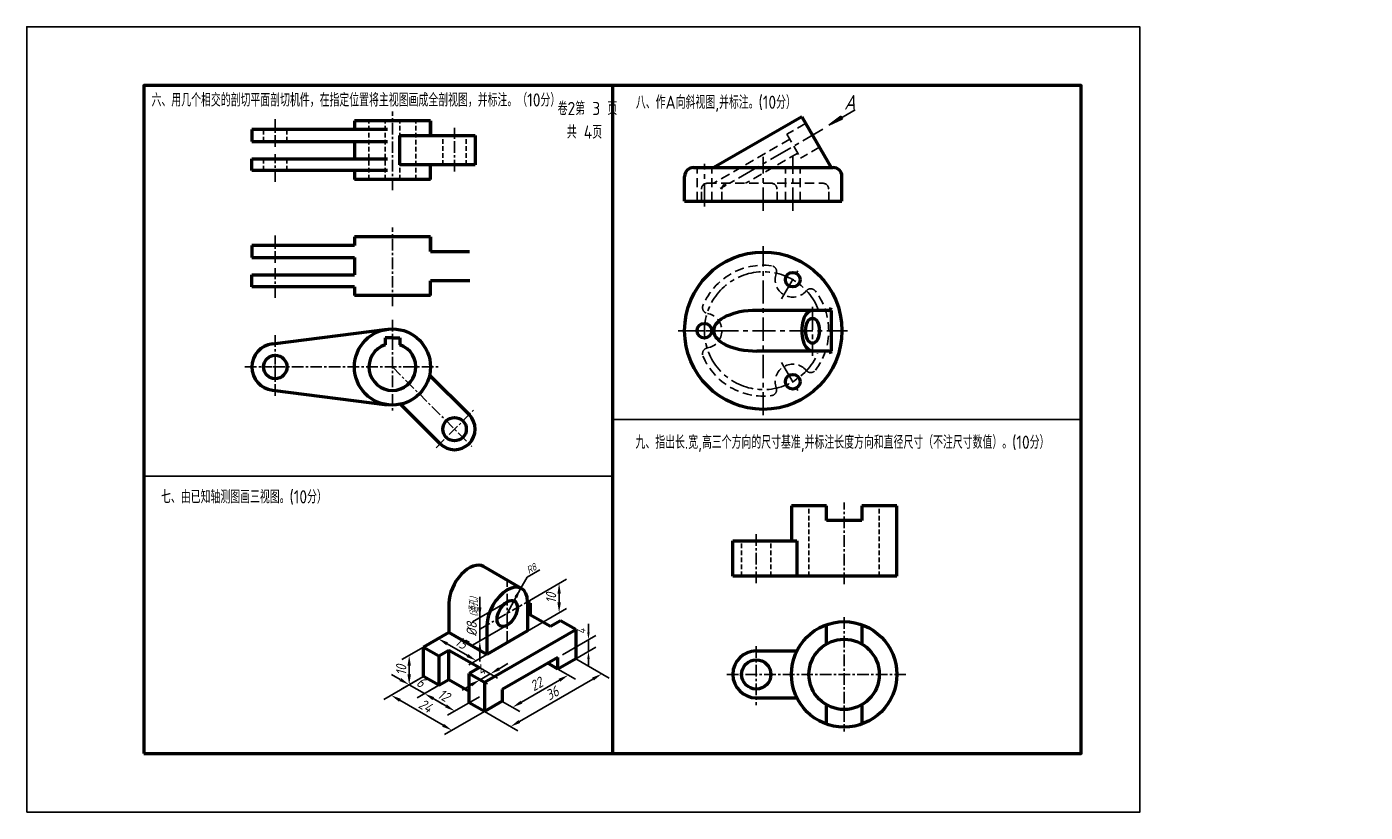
# Model space of a CAD drawing. Header units: millimetres. Extents: x 0 to 457, y 0 to 268.
import ezdxf

# ---------------------------------------------------------------- set-up
doc = ezdxf.new("R2010")
doc.units = ezdxf.units.MM
doc.header["$LTSCALE"] = 0.25
for name, pattern in [('ACAD_ISO04W100', [30, 24, -3, 0, -3]), ('CENTER', [50.8, 31.75, -6.35, 6.35, -6.35]), ('DASHED', [19.05, 12.7, -6.35])]:
    doc.linetypes.add(name, pattern=pattern)
doc.layers.get('Defpoints').update_dxf_attribs({"lineweight": 25})
for name, color, linetype, lineweight in [('中心线', 1, 'ACAD_ISO04W100', 25), ('图层1', 7, 'Continuous', 50), ('图层8', 5, 'Continuous', 25), ('粗实线', 210, 'Continuous', 50), ('粗实线层', 7, 'Continuous', 50), ('粗线层', 7, 'Continuous', 50), ('虚线层', 7, 'DASHED', 25)]:
    doc.layers.add(name, color=color, linetype=linetype, lineweight=lineweight)
for name, color, linetype in [('尺寸层', 221, 'Continuous'), ('点画线层', 7, 'CENTER'), ('细实线', 7, 'Continuous'), ('细实线层', 7, 'Continuous')]:
    doc.layers.add(name, color=color, linetype=linetype)
doc.styles.add('dim', font='gbeitc.shx', dxfattribs={"height": 3.5})
doc.styles.add('工程字体', font='gbenor.shx', dxfattribs={"bigfont": 'gbcbig.shx'})
doc.styles.add('工程字体（斜）', font='gbeitc.shx', dxfattribs={"bigfont": 'gbcbig.shx'})
doc.styles.add('工程斜体', font='gbeitc.shx', dxfattribs={"bigfont": 'gbcbig.shx'})
doc.dimstyles.new('gb35', dxfattribs={"dimtxt": 3.5, "dimasz": 3.5, "dimexe": 2.5, "dimexo": 0, "dimgap": 1, "dimtad": 1, "dimtxsty": '工程斜体', "dimcen": 0, "dimadec": 0, "dimazin": 0, "dimtfac": 1, "dimtmove": 0, "dimatfit": 3, "dimfxl": 0, "dimarcsym": 0})

# ---------------------------------------------------------------- blocks, each defined once
blk = doc.blocks.new('jt')
h = blk.add_hatch(color=256)
h.paths.add_polyline_path([(0, 0), (-0.76, -7.26), (0, -7.26)])
h.paths.add_polyline_path([(0, 0), (0, -7.26), (0.76, -7.26)])
for p, q in [((-0.76, -7.26), (0, 0)), ((0.76, -7.26), (0, 0)), ((0, -7.26), (-0.76, -7.26)), ((0, -7.26), (0.76, -7.26))]:
    blk.add_line(p, q)
blk = doc.blocks.new('*D11')
at = {"layer": 'Defpoints', "color": 0, "ltscale": 0.5}
for p in [(135.48, 46.33), (140.68, 43.33), (135.78, 40.5)]:
    blk.add_point(p, dxfattribs=at)
at = {"layer": '尺寸层', "color": 0, "lineweight": -2, "ltscale": 0.5}
for p, q in [((127.55, 45.25), (124.52, 47)), ((135.48, 46.33), (128.08, 42.06)), ((130.58, 43.5), (135.78, 40.5)), ((140.68, 43.33), (133.28, 39.06)), ((138.81, 38.75), (141.84, 37))]:
    blk.add_line(p, q, dxfattribs=at)
at = {"layer": '尺寸层', "color": 0, "ltscale": 0.5}
for points in [[(127.84, 45.76), (127.26, 44.75), (130.58, 43.5)], [(139.1, 39.26), (138.52, 38.25), (135.78, 40.5)]]:
    blk.add_solid(points, dxfattribs=at)
at = {"layer": '尺寸层', "color": 0, "ltscale": 0.5, "insert": (134.55, 44.39), "char_height": 3.5, "attachment_point": 5, "rotation": 330, "style": '工程斜体'}
blk.add_mtext('6', dxfattribs=at)
blk = doc.blocks.new('*D12')
at = {"layer": 'Defpoints', "color": 0, "ltscale": 0.5}
for p in [(144.14, 45.33), (154.54, 39.33), (146.17, 34.5)]:
    blk.add_point(p, dxfattribs=at)
at = {"layer": '尺寸层', "color": 0, "lineweight": -2, "ltscale": 0.5}
for p, q in [((144.14, 45.33), (133.28, 39.06)), ((138.81, 38.75), (143.14, 36.25)), ((154.54, 39.33), (143.67, 33.06))]:
    blk.add_line(p, q, dxfattribs=at)
at = {"layer": '尺寸层', "color": 0, "ltscale": 0.5}
for points in [[(139.1, 39.26), (138.52, 38.25), (135.78, 40.5)], [(143.43, 36.76), (142.85, 35.75), (146.17, 34.5)]]:
    blk.add_solid(points, dxfattribs=at)
at = {"layer": '尺寸层', "color": 0, "ltscale": 0.5, "insert": (142.35, 39.89), "char_height": 3.5, "attachment_point": 5, "rotation": 330, "style": '工程斜体'}
blk.add_mtext('12', dxfattribs=at)
blk = doc.blocks.new('*D13')
at = {"layer": 'Defpoints', "color": 0, "ltscale": 0.5}
for p in [(135.48, 46.33), (156.27, 34.33), (145.18, 27.93)]:
    blk.add_point(p, dxfattribs=at)
at = {"layer": '尺寸层', "color": 0, "lineweight": -2, "ltscale": 0.5}
for p, q in [((135.48, 46.33), (121.89, 38.49)), ((127.42, 38.18), (142.14, 29.68)), ((156.27, 34.33), (142.68, 26.49))]:
    blk.add_line(p, q, dxfattribs=at)
at = {"layer": '尺寸层', "color": 0, "ltscale": 0.5}
for points in [[(127.71, 38.68), (127.13, 37.67), (124.39, 39.93)], [(142.44, 30.18), (141.85, 29.17), (145.18, 27.93)]]:
    blk.add_solid(points, dxfattribs=at)
at = {"layer": '尺寸层', "color": 0, "ltscale": 0.5, "insert": (136.16, 36.31), "char_height": 3.5, "attachment_point": 5, "rotation": 330, "style": '工程斜体'}
blk.add_mtext('24', dxfattribs=at)
blk = doc.blocks.new('*D14')
at = {"layer": 'Defpoints', "color": 0, "ltscale": 0.5}
for p in [(181.38, 48.83), (184.92, 46.79), (162.33, 37.83)]:
    blk.add_point(p, dxfattribs=at)
at = {"layer": '尺寸层', "color": 0, "lineweight": -2, "ltscale": 0.5}
for p, q in [((181.38, 48.83), (187.42, 45.35)), ((168.89, 37.54), (181.88, 45.04)), ((162.33, 37.83), (168.36, 34.35))]:
    blk.add_line(p, q, dxfattribs=at)
at = {"layer": '尺寸层', "color": 0, "ltscale": 0.5}
for points in [[(181.59, 45.55), (182.18, 44.54), (184.92, 46.79)], [(168.6, 38.05), (169.19, 37.04), (165.86, 35.79)]]:
    blk.add_solid(points, dxfattribs=at)
at = {"layer": '尺寸层', "color": 0, "ltscale": 0.5, "insert": (174.01, 43.68), "char_height": 3.5, "attachment_point": 5, "rotation": 30, "style": '工程斜体'}
blk.add_mtext('22', dxfattribs=at)
blk = doc.blocks.new('*D15')
at = {"layer": 'Defpoints', "color": 0, "ltscale": 0.5}
for p in [(187.45, 52.33), (196.34, 47.2), (156.27, 34.33)]:
    blk.add_point(p, dxfattribs=at)
at = {"layer": '尺寸层', "color": 0, "lineweight": -2, "ltscale": 0.5}
for p, q in [((187.45, 52.33), (198.84, 45.75)), ((168.2, 30.95), (193.31, 45.45)), ((156.27, 34.33), (167.67, 27.75))]:
    blk.add_line(p, q, dxfattribs=at)
at = {"layer": '尺寸层', "color": 0, "ltscale": 0.5}
for points in [[(193.02, 45.95), (193.6, 44.94), (196.34, 47.2)], [(167.91, 31.45), (168.49, 30.44), (165.17, 29.2)]]:
    blk.add_solid(points, dxfattribs=at)
at = {"layer": '尺寸层', "color": 0, "ltscale": 0.5, "insert": (179.38, 40.58), "char_height": 3.5, "attachment_point": 5, "rotation": 30, "style": '工程斜体'}
blk.add_mtext('36', dxfattribs=at)
blk = doc.blocks.new('*D16')
at = {"layer": 'Defpoints', "color": 0, "ltscale": 0.5}
for p in [(181.77, 78.06), (170.99, 71.83), (170.99, 61.83)]:
    blk.add_point(p, dxfattribs=at)
at = {"layer": '尺寸层', "color": 0, "lineweight": -2, "ltscale": 0.5}
for p, q in [((170.99, 71.83), (184.27, 79.5)), ((181.77, 71.56), (181.77, 74.56)), ((170.99, 61.83), (184.27, 69.5))]:
    blk.add_line(p, q, dxfattribs=at)
at = {"layer": '尺寸层', "color": 0, "ltscale": 0.5}
for points in [[(181.19, 74.56), (182.36, 74.56), (181.77, 78.06)], [(181.19, 71.56), (182.36, 71.56), (181.77, 68.06)]]:
    blk.add_solid(points, dxfattribs=at)
at = {"layer": '尺寸层', "color": 0, "ltscale": 0.5, "insert": (179.02, 73.06), "char_height": 3.5, "attachment_point": 5, "rotation": 90, "style": '工程斜体'}
blk.add_mtext('10', dxfattribs=at)
blk = doc.blocks.new('*D17')
at = {"layer": 'Defpoints', "color": 0, "ltscale": 0.5}
for p in [(164.06, 71.83), (154.69, 66.42), (164.06, 63.83)]:
    blk.add_point(p, dxfattribs=at)
at = {"layer": '尺寸层', "color": 0, "lineweight": -2, "ltscale": 0.5}
for p, q in [((154.69, 69.92), (154.69, 73.42)), ((164.06, 71.83), (152.19, 64.98)), ((154.69, 58.42), (154.69, 66.42)), ((164.06, 63.83), (152.19, 56.98)), ((154.69, 54.92), (154.69, 51.42))]:
    blk.add_line(p, q, dxfattribs=at)
at = {"layer": '尺寸层', "color": 0, "ltscale": 0.5}
for points in [[(154.11, 69.92), (155.27, 69.92), (154.69, 66.42)], [(154.11, 54.92), (155.27, 54.92), (154.69, 58.42)]]:
    blk.add_solid(points, dxfattribs=at)
at = {"layer": '尺寸层', "color": 0, "ltscale": 0.5, "insert": (151.94, 62.42), "char_height": 3.5, "attachment_point": 5, "rotation": 90, "style": '工程斜体'}
blk.add_mtext('%%C8', dxfattribs=at)
blk = doc.blocks.new('*D10')
at = {"layer": 'Defpoints', "color": 0, "ltscale": 0.5}
for p in [(135.48, 56.33), (130.58, 53.5), (135.48, 46.33)]:
    blk.add_point(p, dxfattribs=at)
at = {"layer": '尺寸层', "color": 0, "lineweight": -2, "ltscale": 0.5}
for p, q in [((135.48, 56.33), (128.08, 52.06)), ((135.48, 46.33), (128.08, 42.06)), ((130.58, 47), (130.58, 50))]:
    blk.add_line(p, q, dxfattribs=at)
at = {"layer": '尺寸层', "color": 0, "ltscale": 0.5}
for points in [[(129.99, 50), (131.16, 50), (130.58, 53.5)], [(129.99, 47), (131.16, 47), (130.58, 43.5)]]:
    blk.add_solid(points, dxfattribs=at)
at = {"layer": '尺寸层', "color": 0, "ltscale": 0.5, "insert": (127.83, 48.5), "char_height": 3.5, "attachment_point": 5, "rotation": 90, "style": '工程斜体'}
blk.add_mtext('10', dxfattribs=at)
blk = doc.blocks.new('*D18')
at = {"layer": 'Defpoints', "color": 0, "ltscale": 0.5}
for p in [(144.14, 61.33), (153.47, 51.72), (157.13, 53.83)]:
    blk.add_point(p, dxfattribs=at)
at = {"layer": '尺寸层', "color": 0, "lineweight": -2, "ltscale": 0.5}
for p, q in [((144.14, 61.33), (137.98, 57.77)), ((143.51, 57.47), (150.44, 53.47)), ((157.13, 53.83), (150.97, 50.27))]:
    blk.add_line(p, q, dxfattribs=at)
at = {"layer": '尺寸层', "color": 0, "ltscale": 0.5}
for points in [[(143.8, 57.97), (143.22, 56.96), (140.48, 59.22)], [(150.73, 53.97), (150.14, 52.96), (153.47, 51.72)]]:
    blk.add_solid(points, dxfattribs=at)
at = {"layer": '尺寸层', "color": 0, "ltscale": 0.5, "insert": (148.35, 57.85), "char_height": 3.5, "attachment_point": 5, "rotation": 330, "style": '工程斜体'}
blk.add_mtext('15', dxfattribs=at)
blk = doc.blocks.new('*D19')
at = {"layer": 'Defpoints', "color": 0, "ltscale": 0.5}
for p in [(151.07, 47.33), (154.54, 49.33), (158.24, 47.19)]:
    blk.add_point(p, dxfattribs=at)
at = {"layer": '尺寸层', "color": 0, "lineweight": -2, "ltscale": 0.5}
for p, q in [((161.28, 48.94), (164.31, 50.69)), ((151.07, 47.33), (157.28, 43.75)), ((154.54, 49.33), (160.74, 45.75)), ((154.78, 45.19), (158.24, 47.19)), ((151.75, 43.44), (148.72, 41.69))]:
    blk.add_line(p, q, dxfattribs=at)
at = {"layer": '尺寸层', "color": 0, "ltscale": 0.5}
for points in [[(160.98, 49.45), (161.57, 48.44), (158.24, 47.19)], [(151.46, 43.95), (152.04, 42.94), (154.78, 45.19)]]:
    blk.add_solid(points, dxfattribs=at)
at = {"layer": '尺寸层', "color": 0, "ltscale": 0.5, "insert": (155.14, 48.57), "char_height": 3.5, "attachment_point": 5, "rotation": 30, "style": '工程斜体'}
blk.add_mtext('4', dxfattribs=at)

msp = doc.modelspace()

# ---------------------------------------------------------------- linework, layer by layer
at = {"color": 7}
msp.add_line((282.838, 239.635), (273.872, 234.459), dxfattribs=at)
msp.add_lwpolyline([(0, 0), (380, 0), (380, 268), (0, 268)], close=True, dxfattribs=at)
at = {"layer": '中心线', "color": 7}
msp.add_line((238.976, 164.303), (226.059, 164.303), dxfattribs=at)
at = {"layer": '图层1', "color": 7}
msp.add_arc((273.638, 172.239), 1, 270, 0, dxfattribs=at)
at = {"layer": '尺寸层', "color": 7, "ltscale": 0.5}
for p, q in [((170.828, 80.206), (175.158, 82.706)), ((168.67, 76.469), (170.828, 80.206)), ((191.785, 61.36), (191.785, 64.324)), ((182.956, 53.742), (194.285, 60.283)), ((187.445, 52.334), (194.285, 56.283)), ((191.785, 54.84), (191.785, 58.84)), ((191.785, 52.32), (191.785, 50.19))]:
    msp.add_line(p, q, dxfattribs=at)
for points in [[(191.365, 61.36), (192.205, 61.36), (191.785, 58.84)], [(191.365, 52.32), (192.205, 52.32), (191.785, 54.84)]]:
    msp.add_solid(points, dxfattribs=at)
at = {"layer": '点画线层', "color": 7, "ltscale": 0.5}
for p, q in [((124.851, 212.236), (124.851, 239.147)), ((84.851, 227.037), (84.851, 236.423)), ((146.064, 218.678), (146.064, 233.494)), ((84.851, 215.151), (84.851, 224.513)), ((84.851, 187.448), (84.851, 196.824)), ((124.851, 172.636), (124.851, 199.547)), ((84.851, 175.551), (84.851, 185.645)), ((124.851, 168.034), (124.851, 136.739)), ((84.851, 162.759), (84.851, 152.717)), ((74.472, 151.914), (83.824, 151.914)), ((84.126, 151.914), (140.825, 151.914)), ((84.851, 152.416), (84.851, 141.544)), ((124.851, 151.914), (152, 124.765)), ((139.739, 124.376), (152.506, 137.143)), ((279.089, 77.839), (279.089, 105.706)), ((249.089, 78.203), (249.089, 95.132)), ((164.062, 57.834), (164.062, 78.585)), ((154.691, 62.423), (173.092, 73.047)), ((279.089, 66.519), (279.089, 27.54)), ((249.089, 56.64), (249.089, 36.549)), ((300.202, 47.03), (239.077, 47.03))]:
    msp.add_line(p, q, dxfattribs=at)
at = {"layer": '点画线层', "color": 7}
for p, q in [((271.846, 233.013), (236.814, 212.787)), ((261.536, 205.177), (261.536, 224.076)), ((231.381, 206.65), (231.381, 221.256)), ((251.484, 205.19), (251.484, 223.603)), ((251.484, 135.438), (251.484, 193.161)), ((257.739, 175.136), (263.324, 184.81)), ((268.292, 172.478), (268.292, 155.753)), ((222.369, 164.303), (280.264, 164.303)), ((257.739, 153.47), (263.383, 143.695))]:
    msp.add_line(p, q, dxfattribs=at)
msp.add_arc((251.484, 164.303), 20.104, 20.18324, 337.25834, dxfattribs=at)
at = {"layer": '粗实线', "color": 7}
msp.add_line((200, 248), (200, 20), dxfattribs=at)
msp.add_lwpolyline([(40, 20), (360, 20), (360, 248), (40, 248)], close=True, dxfattribs=at)
at = {"layer": '粗实线层', "color": 7, "ltscale": 0.5}
for p, q in [((137.851, 235.915), (111.851, 235.915)), ((111.851, 235.915), (111.851, 232.915)), ((111.851, 235.915), (111.851, 232.915)), ((137.851, 230.915), (137.851, 235.915)), ((137.851, 235.915), (137.851, 230.915)), ((123.226, 232.915), (76.851, 232.915)), ((76.851, 232.915), (76.851, 228.915)), ((76.851, 228.915), (123.226, 228.915)), ((111.851, 228.915), (111.851, 222.915)), ((127.351, 230.915), (153.064, 230.915)), ((127.351, 220.915), (127.351, 230.915)), ((153.064, 230.915), (153.064, 220.915)), ((76.851, 222.915), (123.226, 222.915)), ((76.851, 218.915), (76.851, 222.915)), ((153.064, 220.915), (127.351, 220.915)), ((137.851, 215.915), (137.851, 220.915)), ((123.226, 218.915), (76.851, 218.915)), ((111.851, 218.915), (111.851, 215.915)), ((137.851, 215.915), (111.851, 215.915)), ((111.851, 193.315), (76.851, 193.315)), ((76.851, 193.315), (76.851, 189.315)), ((137.851, 196.315), (111.851, 196.315)), ((111.851, 196.315), (111.851, 193.315)), ((111.851, 196.315), (111.851, 193.315)), ((137.851, 191.315), (137.851, 196.315)), ((137.851, 196.315), (137.851, 191.315)), ((76.851, 189.315), (111.851, 189.315)), ((111.851, 189.315), (111.851, 183.315)), ((137.851, 191.315), (151.155, 191.315)), ((76.851, 183.315), (111.851, 183.315)), ((76.851, 179.315), (76.851, 183.315)), ((111.851, 179.315), (76.851, 179.315)), ((111.851, 179.315), (111.851, 176.315)), ((137.851, 176.315), (137.851, 181.315)), ((151.33, 181.315), (137.851, 181.315)), ((137.851, 176.315), (111.851, 176.315)), ((83.851, 159.851), (123.226, 164.812)), ((124.851, 161.914), (122.351, 161.914)), ((122.351, 161.914), (122.351, 159.513)), ((124.851, 161.914), (127.351, 161.914)), ((127.351, 161.914), (127.351, 159.513)), ((151.014, 135.651), (137.546, 149.118)), ((83.851, 143.977), (123.226, 139.016)), ((141.114, 125.751), (127.647, 139.218)), ((273.089, 104.543), (261.089, 104.543)), ((261.089, 104.543), (261.089, 92.543)), ((273.089, 99.543), (273.089, 104.543)), ((297.089, 104.543), (285.089, 104.543)), ((285.089, 104.543), (285.089, 99.543)), ((297.089, 80.543), (297.089, 104.543)), ((285.089, 99.543), (273.089, 99.543)), ((241.089, 80.543), (241.089, 92.543)), ((241.089, 92.543), (262.965, 92.543)), ((262.965, 92.543), (262.965, 80.543)), ((168.67, 76.469), (155.974, 83.817)), ((297.089, 80.543), (241.089, 80.543)), ((144.144, 71.334), (144.144, 61.334)), ((171.857, 71.334), (170.991, 71.834)), ((170.991, 71.834), (170.991, 61.834)), ((170.991, 70.834), (171.857, 71.334)), ((178.785, 63.334), (170.991, 67.834)), ((182.249, 65.334), (178.785, 63.334)), ((187.445, 62.334), (182.249, 65.334)), ((273.089, 57.422), (273.089, 64)), ((285.089, 64), (285.089, 57.422)), ((144.144, 61.334), (135.484, 56.334)), ((157.134, 53.834), (144.144, 61.334)), ((156.268, 44.334), (187.445, 62.334)), ((157.134, 63.834), (157.134, 53.834)), ((170.991, 61.834), (157.134, 53.834)), ((187.445, 62.334), (187.445, 52.334)), ((135.484, 46.334), (135.484, 56.334)), ((135.484, 56.334), (140.68, 53.334)), ((140.68, 53.334), (144.144, 55.334)), ((144.144, 55.334), (154.536, 49.334)), ((144.144, 45.334), (144.144, 55.334)), ((249.089, 55.03), (262.965, 55.03)), ((140.68, 53.334), (140.68, 43.334)), ((181.383, 52.834), (162.33, 41.834)), ((181.383, 48.834), (181.383, 52.834)), ((187.445, 52.334), (181.383, 48.834)), ((140.68, 43.334), (135.484, 46.334)), ((154.536, 49.334), (151.072, 47.334)), ((151.072, 47.334), (156.268, 44.334)), ((151.072, 37.334), (151.072, 47.334)), ((140.68, 43.334), (144.144, 45.334)), ((144.144, 45.334), (151.072, 41.334)), ((156.268, 44.334), (156.268, 34.334)), ((162.33, 41.834), (162.33, 37.834)), ((156.268, 34.334), (151.072, 37.334)), ((162.33, 37.834), (156.268, 34.334)), ((249.089, 39.03), (262.965, 39.03)), ((273.089, 30.059), (273.089, 36.637)), ((285.089, 36.637), (285.089, 30.059))]:
    msp.add_line(p, q, dxfattribs=at)
at = {"layer": '粗实线层', "color": 7}
for p, q in [((171.857, 71.334), (171.857, 67.334)), ((181.383, 48.834), (177.919, 50.834))]:
    msp.add_line(p, q, dxfattribs=at)
at = {"layer": '粗实线层', "color": 7, "ltscale": 0.5}
for centre, radius in [((124.851, 151.914), 13), ((84.851, 151.914), 4), ((146.064, 130.701), 4), ((279.089, 47.03), 18), ((279.089, 47.03), 12), ((249.089, 47.03), 5)]:
    msp.add_circle(centre, radius, dxfattribs=at)
for centre, radius, start, end in [((84.851, 151.914), 8, 97.18076, 262.81924), ((124.851, 151.914), 8, 108.20996, 71.79004), ((146.064, 130.701), 7, 225, 45), ((249.089, 47.03), 8, 90, 270)]:
    msp.add_arc(centre, radius, start, end, dxfattribs=at)
for centre, start_param in [((151.072, 75.334), 3.1409478), ((164.062, 67.834), 2.3561945)]:
    msp.add_ellipse(centre, major_axis=(-4.899, -8.485), ratio=0.5773503, start_param=start_param, end_param=5.4977871, dxfattribs=at)
msp.add_ellipse((164.062, 67.834), major_axis=(-2.449, -4.243), ratio=0.5773503, dxfattribs=at)
at = {"layer": '粗线层', "color": 7}
for p, q in [((264.615, 237.33), (234.547, 219.97)), ((264.615, 237.33), (274.638, 219.97)), ((227.638, 219.97), (275.331, 219.97)), ((224.638, 208.464), (224.638, 216.97)), ((278.331, 208.464), (278.331, 216.97)), ((224.638, 208.464), (278.331, 208.464)), ((273.638, 171.239), (249.255, 171.239)), ((274.638, 171.239), (274.638, 157.367)), ((273.638, 157.367), (249.255, 157.367))]:
    msp.add_line(p, q, dxfattribs=at)
for centre, radius in [((251.484, 164.303), 26.847), ((261.536, 181.713), 2.5), ((231.381, 164.303), 2.5), ((261.536, 146.893), 2.5)]:
    msp.add_circle(centre, radius, dxfattribs=at)
for centre, radius, start, end in [((227.638, 216.97), 3, 90, 180), ((275.331, 216.97), 3, 0, 90), ((273.638, 172.239), 1, 270, 0), ((273.638, 156.367), 1, 0, 90)]:
    msp.add_arc(centre, radius, start, end, dxfattribs=at)
for centre, major_axis, ratio, start_param, end_param in [((249.255, 164.303), (-14.708, 0), 0.4716013, 4.712389, 7.8539816), ((268.292, 164.303), (0, 6.936), 0.5301088, 0, 3.1415927)]:
    msp.add_ellipse(centre, major_axis=major_axis, ratio=ratio, start_param=start_param, end_param=end_param, dxfattribs=at)
msp.add_ellipse((268.292, 164.303), major_axis=(0, 4.302), ratio=0.548542, dxfattribs=at)
at = {"layer": '细实线', "color": 7}
for p, q in [((200, 134), (360, 134)), ((40, 114.657), (200, 114.657))]:
    msp.add_line(p, q, dxfattribs=at)
at = {"layer": '细实线层'}
msp.add_line((154.691, 66.423), (154.691, 73.512), dxfattribs=at)
at = {"layer": '虚线层', "color": 7, "ltscale": 0.5}
for p, q in [((116.851, 215.915), (116.851, 235.915)), ((122.351, 215.915), (122.351, 235.915)), ((127.351, 215.915), (127.351, 235.915)), ((132.851, 215.915), (132.851, 235.915)), ((80.851, 228.915), (80.851, 232.915)), ((88.851, 228.915), (88.851, 232.915)), ((142.064, 220.915), (142.064, 230.915)), ((150.064, 220.915), (150.064, 230.915)), ((80.851, 218.915), (80.851, 222.915)), ((88.851, 218.915), (88.851, 222.915)), ((267.089, 80.543), (267.089, 104.543)), ((291.089, 80.543), (291.089, 104.543)), ((244.089, 80.543), (244.089, 92.543)), ((254.089, 80.543), (254.089, 92.543))]:
    msp.add_line(p, q, dxfattribs=at)
at = {"layer": '虚线层', "color": 7}
for p, q in [((265.932, 235.049), (259.516, 231.344)), ((260.516, 229.612), (234.53, 214.609)), ((259.516, 231.344), (264.236, 223.169)), ((263.236, 224.901), (245.41, 214.609)), ((270.652, 226.873), (264.236, 223.169)), ((228.881, 208.464), (228.881, 219.97)), ((233.881, 208.464), (233.881, 219.97)), ((259.036, 208.464), (259.036, 219.97)), ((264.036, 208.464), (264.036, 219.97)), ((230.384, 208.464), (230.384, 212.609)), ((232.384, 214.609), (271.811, 214.609)), ((237.363, 208.464), (237.363, 212.609)), ((256.174, 208.464), (256.174, 212.609)), ((273.811, 208.464), (273.811, 212.609))]:
    msp.add_line(p, q, dxfattribs=at)
for centre, radius, start, end in [((232.384, 212.609), 2, 90, 180), ((239.363, 212.609), 2, 90, 180), ((254.174, 212.609), 2, 0, 90), ((271.811, 212.609), 2, 0, 90), ((251.484, 164.303), 22.326, 82.76392, 157.23608), ((254.045, 184.467), 2, 339.81552, 82.76392), ((261.536, 181.713), 5.982, 159.81552, 320.18448), ((267.667, 176.603), 2, 37.23608, 140.18448), ((251.484, 164.303), 22.326, 322.76392, 37.23608), ((232.742, 172.168), 2, 157.23608, 260.18448), ((231.381, 164.303), 5.982, 279.81552, 80.18448), ((232.742, 156.438), 2, 99.81552, 202.76392), ((251.484, 164.303), 22.326, 202.76392, 277.23608), ((261.536, 146.893), 5.982, 39.81552, 200.18448), ((267.667, 152.004), 2, 219.81552, 322.76392), ((254.045, 144.139), 2, 277.23608, 20.18448)]:
    msp.add_arc(centre, radius, start, end, dxfattribs=at)

# ---------------------------------------------------------------- block references
at = {"color": 7, "xscale": 0.6999999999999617, "yscale": 0.6999999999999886, "zscale": 0.7, "rotation": 119.9999999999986}
msp.add_blockref('jt', (273.872, 234.459), dxfattribs=at)

# ---------------------------------------------------------------- texts
at = {"layer": '图层8', "color": 7, "style": '工程字体'}
for s, p in [('六、用几个相交的剖切平面剖切机件，在指定位置将主视图画成全剖视图，并标注。（10分）', (42.617, 240.777)), ('八、作A向斜视图,并标注。(10分）', (208, 240)), ('九、指出长.宽,高三个方向的尺寸基准,并标注长度方向和直径尺寸（不注尺寸数值）。(10分）', (207.848, 124)), ('七、由已知轴测图画三视图。(10分）', (45.857, 105.363))]:
    msp.add_text(s, height=4.5, dxfattribs=at).set_placement(p)
at = {"layer": '尺寸层', "color": 7, "ltscale": 0.5, "insert": (170.281, 83.393), "char_height": 2.45, "width": 3.93152, "attachment_point": 1, "rotation": 30, "style": '工程斜体'}
msp.add_mtext('R8', dxfattribs=at)
at = {"layer": '尺寸层', "color": 7, "ltscale": 0.5, "attachment_point": 5, "rotation": 90, "style": '工程字体（斜）'}
for s, insert, char_height in [('(通孔)', (152.861, 70.064), 2.5), ('4', (189.285, 61.709), 3)]:
    msp.add_mtext(s, dxfattribs=dict(at, insert=insert, char_height=char_height))
at = {"layer": '细实线', "color": 7, "style": '工程字体'}
for s, p in [('卷2第 3 页', (181.286, 237.873)), ('共 4页', (184.382, 229.828))]:
    msp.add_text(s, height=4.5, dxfattribs=at).set_placement(p)
at = {"layer": '虚线层', "color": 7, "style": 'dim'}
msp.add_text('A', height=5, dxfattribs=at).set_placement((279.092, 239.753))

# ---------------------------------------------------------------- dimensions: what is measured, and where the dimension line sits
at = {"layer": '尺寸层', "color": 7, "ltscale": 0.5}
for p1, p2, distance, picture, middle in [((170.991, 61.834), (170.991, 71.834), -10.782, '*D16', (179.023, 73.059)), ((144.144, 61.334), (157.134, 53.834), -3.667, '*D18', (148.347, 57.848)), ((135.484, 46.334), (135.484, 56.334), 4.906, '*D10', (127.828, 48.501)), ((151.072, 47.334), (154.536, 49.334), -3.708, '*D19', (155.138, 48.574)), ((156.268, 34.334), (187.445, 52.334), -8.898, '*D15', (179.38, 40.578)), ((135.484, 46.334), (156.268, 34.334), -11.093, '*D13', (136.158, 36.311)), ((135.484, 46.334), (140.68, 43.334), -4.902, '*D11', (134.554, 44.385)), ((162.33, 37.834), (181.383, 48.834), -3.533, '*D14', (174.015, 43.676)), ((144.144, 45.334), (154.536, 39.334), -8.366, '*D12', (142.349, 39.885))]:
    dim = msp.add_aligned_dim(p1=p1, p2=p2, distance=distance, dimstyle='gb35', dxfattribs=at)
    dim.commit()
    dim.dimension.update_dxf_attribs({"geometry": picture, "text_midpoint": middle})
dim = msp.add_aligned_dim(p1=(164.062, 63.834), p2=(164.062, 71.834), distance=9.372, text='%%C8', dimstyle='gb35', dxfattribs=at)
dim.commit()
dim.dimension.update_dxf_attribs({"geometry": '*D17', "text_midpoint": (151.941, 62.423)})

# ---------------------------------------------------------------- leaders
msp.add_leader([(168.67, 76.469), (164.062, 67.834)], dimstyle='gb35', override={"dimgap": 1, "dimtad": 0}, dxfattribs=at)

doc.saveas('drawing.dxf')
